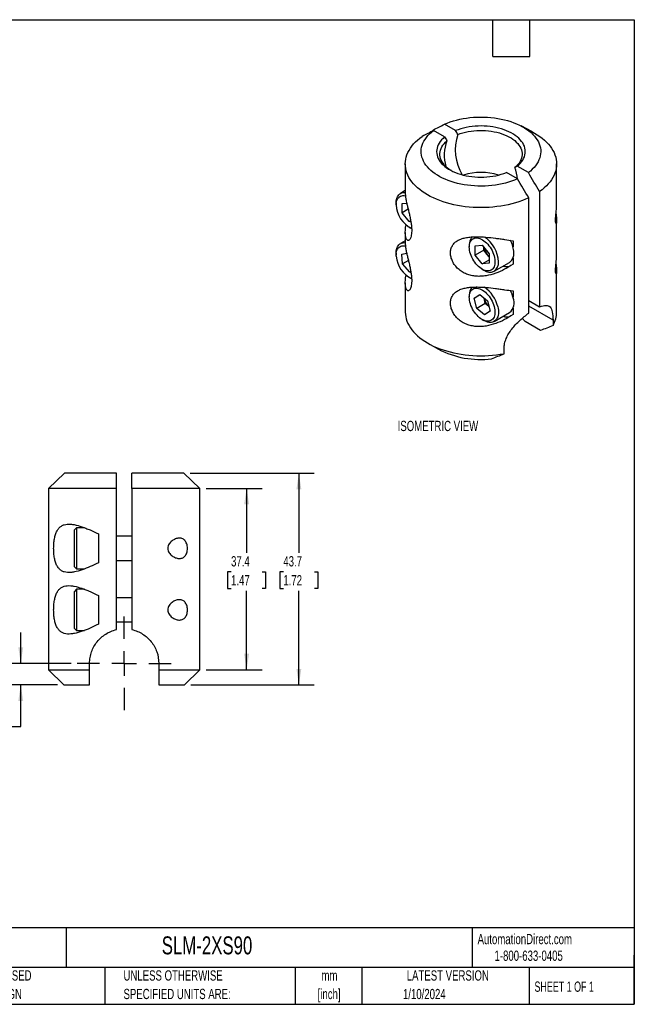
# Model space of a CAD drawing. Header units: millimetres. Extents: x 6 to 273, y 6 to 210.
# Tile 2 of 2: x 146 to 273, y 6 to 210. Entities that reach past the tile are written whole.
import ezdxf

# ---------------------------------------------------------------- set-up
doc = ezdxf.new("R2010")
doc.units = ezdxf.units.MM
doc.linetypes.add('CENTERX2', pattern=[20.32, 12.7, -2.54, 2.54, -2.54])
doc.layers.add('CENTER', color=40, linetype='CENTERX2')
doc.layers.add('DIMENSIONS', color=140, linetype='Continuous', lineweight=25)
doc.layers.add('TEXT', color=140, linetype='Continuous', lineweight=25)
doc.styles.add('SLDTEXTSTYLE0', font='TXT', dxfattribs={"width": 0.7})
doc.styles.add('SLDTEXTSTYLE1', font='TXT', dxfattribs={"width": 0.65})
doc.dimstyles.new('SLDDIMSTYLE0', dxfattribs={"dimtxt": 2.158008, "dimasz": 3.302, "dimexe": 0, "dimexo": 0.0625, "dimgap": 0.539502, "dimtad": 0, "dimtih": 1, "dimtoh": 1, "dimrnd": 1e-09, "dimzin": 12, "dimdsep": 46, "dimtxsty": 'SLDTEXTSTYLE0', "dimsah": 1, "dimcen": 0.09, "dimadec": 0, "dimazin": 3, "dimtfac": 1, "dimtmove": 0, "dimatfit": 0, "dimfxl": 0, "dimfrac": 2, "dimtolj": 1, "dimtzin": 12, "dimarcsym": 0})
doc.dimstyles.new('SLDDIMSTYLE2', dxfattribs={"dimtxt": 2.158008, "dimasz": 3.302, "dimexe": 0, "dimexo": 0.0625, "dimgap": 0.539502, "dimtad": 0, "dimtih": 1, "dimtoh": 1, "dimrnd": 1e-09, "dimzin": 12, "dimdsep": 46, "dimtxsty": 'SLDTEXTSTYLE0', "dimsah": 1, "dimcen": 0.09, "dimadec": 0, "dimazin": 3, "dimtfac": 1, "dimtofl": 0, "dimtmove": 0, "dimatfit": 3, "dimfxl": 0, "dimfrac": 2, "dimtolj": 1, "dimtzin": 12, "dimarcsym": 0})

# ---------------------------------------------------------------- blocks, each defined once
blk = doc.blocks.new('_D_6')
at = {"layer": 'DIMENSIONS'}
for p, q in [((146.4, 76.71), (146.4, 83.06)), ((156.79, 76.71), (143.22, 76.71)), ((154, 72.26), (143.22, 72.26)), ((146.4, 63.71), (146.4, 72.26)), ((133.2, 63.71), (132.47, 63.71)), ((132.47, 63.71), (132.47, 60.28)), ((139.61, 63.71), (140.33, 63.71)), ((140.33, 63.71), (140.33, 60.28)), ((143.5, 63.71), (146.4, 63.71)), ((132.47, 60.28), (133.2, 60.28)), ((140.33, 60.28), (139.61, 60.28))]:
    blk.add_line(p, q, dxfattribs=at)
for points in [[(146.4, 76.71), (146.9, 80.01), (145.89, 80.01)], [(146.4, 72.26), (145.89, 68.96), (146.9, 68.96)]]:
    blk.add_solid(points, dxfattribs=at)
at = {"layer": 'DIMENSIONS', "char_height": 2.117, "attachment_point": 1, "style": 'SLDTEXTSTYLE0'}
for s, insert in [('4.4', (134.09, 66.92)), ('0.18', (133.2, 63.01))]:
    blk.add_mtext(s, dxfattribs=dict(at, insert=insert))
blk = doc.blocks.new('_D_7')
at = {"layer": 'DIMENSIONS'}
for p, q in [((184.64, 112.83), (196.2, 112.83)), ((193.02, 112.83), (193.02, 99.53)), ((189.81, 95.62), (189.09, 95.62)), ((189.09, 95.62), (189.09, 92.19)), ((196.23, 95.62), (196.95, 95.62)), ((196.95, 95.62), (196.95, 92.19)), ((189.09, 92.19), (189.81, 92.19)), ((193.02, 75.39), (193.02, 91.7)), ((196.95, 92.19), (196.23, 92.19)), ((184.64, 75.39), (196.2, 75.39))]:
    blk.add_line(p, q, dxfattribs=at)
for points in [[(193.02, 112.83), (192.51, 109.53), (193.53, 109.53)], [(193.02, 75.39), (193.53, 78.69), (192.51, 78.69)]]:
    blk.add_solid(points, dxfattribs=at)
at = {"layer": 'DIMENSIONS', "char_height": 2.117, "attachment_point": 1, "style": 'SLDTEXTSTYLE0'}
for s, insert in [('37.4', (189.81, 98.83)), ('1.47', (189.81, 94.92))]:
    blk.add_mtext(s, dxfattribs=dict(at, insert=insert))
blk = doc.blocks.new('_D_8')
at = {"layer": 'DIMENSIONS'}
for p, q in [((181.36, 115.95), (206.98, 115.95)), ((203.81, 115.95), (203.81, 99.53)), ((200.6, 95.62), (199.88, 95.62)), ((199.88, 95.62), (199.88, 92.19)), ((207.01, 95.62), (207.74, 95.62)), ((207.74, 95.62), (207.74, 92.19)), ((199.88, 92.19), (200.6, 92.19)), ((203.81, 72.26), (203.81, 91.7)), ((207.74, 92.19), (207.01, 92.19)), ((181.49, 72.26), (206.98, 72.26))]:
    blk.add_line(p, q, dxfattribs=at)
for points in [[(203.81, 115.95), (203.3, 112.65), (204.32, 112.65)], [(203.81, 72.26), (204.32, 75.57), (203.3, 75.57)]]:
    blk.add_solid(points, dxfattribs=at)
at = {"layer": 'DIMENSIONS', "char_height": 2.117, "attachment_point": 1, "style": 'SLDTEXTSTYLE0'}
for s, insert in [('43.7', (200.6, 98.83)), ('1.72', (200.6, 94.92))]:
    blk.add_mtext(s, dxfattribs=dict(at, insert=insert))
blk = doc.blocks.new('SW_CENTERMARKSYMBOL_4')
at = {"layer": 'CENTER', "color": 0}
for p, q in [((0, 5.08), (0, 9.68375)), ((0, 0), (0, 2.54)), ((-5.08, 0), (-9.68375, 0)), ((0, 0), (-2.54, 0)), ((0, 0), (0, -2.54)), ((0, 0), (2.54, 0)), ((5.08, 0), (9.68375, 0)), ((0, -5.08), (0, -9.68375))]:
    blk.add_line(p, q, dxfattribs=at)

msp = doc.modelspace()

# ---------------------------------------------------------------- linework, layer by layer
for p, q in [((236.147, 186.658), (233.86, 187.978)), ((251.874, 186.47), (249.677, 187.618)), ((231.529, 186.638), (231.529, 186.774)), ((233.902, 185.362), (231.615, 186.682)), ((225.774, 179.783), (225.774, 173.751)), ((251.174, 177.983), (248.888, 179.303)), ((257.016, 171.368), (257.016, 179.783)), ((248.929, 176.687), (246.643, 178.007)), ((225.774, 174.28), (224.782, 173.708)), ((251.261, 148.987), (251.261, 172.791)), ((253.506, 174.087), (253.506, 150.283)), ((223.902, 171.762), (223.902, 171.354)), ((225.109, 171.619), (226.067, 171.705)), ((225.109, 169.694), (225.109, 171.619)), ((226.374, 170.424), (225.109, 169.694)), ((226.553, 167.898), (225.109, 169.694)), ((226.553, 167.898), (226.886, 168.09)), ((226.915, 167.93), (226.553, 167.898)), ((226.553, 166.761), (226.906, 166.557)), ((257.016, 160.998), (257.016, 168.002)), ((225.774, 165.614), (225.774, 163.381)), ((225.774, 163.91), (224.782, 163.338)), ((238.988, 163.052), (238.988, 162.644)), ((240.196, 162.91), (241.64, 163.039)), ((240.196, 160.984), (240.196, 162.91)), ((241.64, 163.039), (243.084, 161.243)), ((241.964, 162.005), (241.964, 162.636)), ((248.017, 163.943), (248.017, 162.643)), ((251.261, 163.781), (251.311, 163.809)), ((223.902, 161.392), (223.902, 160.984)), ((225.046, 161.146), (226.059, 161.371)), ((225.183, 159.148), (225.046, 161.146)), ((241.964, 162.005), (240.196, 160.984)), ((241.64, 159.188), (240.196, 160.984)), ((242.686, 161.107), (241.964, 162.005)), ((243.084, 160.612), (242.686, 161.107)), ((243.084, 161.243), (243.084, 159.317)), ((226.42, 159.862), (225.183, 159.148)), ((226.69, 157.455), (225.183, 159.148)), ((241.64, 159.188), (243.084, 160.022)), ((243.084, 159.317), (241.64, 159.188)), ((244.119, 157.637), (247.3, 159.474)), ((248.017, 160.385), (248.017, 159.085)), ((226.69, 157.455), (226.911, 157.582)), ((226.924, 157.507), (226.69, 157.455)), ((241.64, 158.052), (241.993, 157.848)), ((257.016, 149.212), (257.016, 157.632)), ((225.774, 155.244), (225.774, 149.212)), ((226.553, 156.391), (226.906, 156.187)), ((238.988, 152.682), (238.988, 152.274)), ((240.012, 152.098), (241.137, 152.869)), ((241.224, 152.797), (240.012, 152.098)), ((241.137, 152.869), (242.765, 151.515)), ((248.017, 153.573), (248.017, 152.273)), ((251.261, 153.411), (251.311, 153.439)), ((240.515, 149.972), (240.012, 152.098)), ((242.283, 150.992), (240.515, 149.972)), ((242.011, 152.143), (242.031, 152.055)), ((242.012, 152.141), (242.031, 152.055)), ((242.283, 150.992), (242.031, 152.055)), ((243.037, 150.365), (242.283, 150.992)), ((242.765, 151.515), (243.268, 149.389)), ((251.261, 151.579), (253.506, 150.283)), ((256.269, 147.537), (251.261, 150.428)), ((242.143, 148.617), (240.515, 149.972)), ((243.268, 149.389), (242.143, 148.617)), ((244.119, 147.267), (247.3, 149.104)), ((248.017, 150.015), (248.017, 148.715)), ((241.64, 147.682), (241.993, 147.477)), ((250.487, 147.246), (249.927, 147.94)), ((253.679, 145.403), (250.487, 147.246)), ((256.269, 147.537), (256.269, 146.457)), ((230.425, 142.792), (232.633, 141.534)), ((246.166, 140.625), (246.166, 141.705)), ((155.402, 115.95), (152.126, 112.827)), ((166.16, 115.95), (155.402, 115.95)), ((180.093, 115.95), (169.335, 115.95)), ((183.368, 112.827), (180.093, 115.95)), ((152.126, 112.827), (152.126, 75.387)), ((166.16, 112.827), (152.126, 112.827)), ((166.16, 83.675), (166.16, 112.827)), ((183.368, 112.827), (169.335, 112.827)), ((169.335, 112.827), (169.335, 83.675)), ((183.368, 75.387), (183.368, 112.827)), ((157.926, 104.706), (157.426, 104.206)), ((157.426, 104.206), (157.426, 96.706)), ((159.553, 104.706), (157.926, 104.706)), ((157.926, 104.706), (157.926, 100.456)), ((162.426, 103.431), (162.426, 101.838)), ((162.426, 101.838), (162.426, 100.456)), ((169.335, 102.956), (166.16, 102.956)), ((157.926, 100.456), (157.926, 96.206)), ((162.426, 100.456), (162.426, 99.073)), ((162.426, 99.073), (162.426, 97.481)), ((166.16, 97.956), (169.335, 97.956)), ((157.426, 96.706), (157.926, 96.206)), ((157.926, 96.206), (159.543, 96.206)), ((157.926, 92.006), (157.426, 91.506)), ((157.426, 91.506), (157.426, 84.006)), ((159.553, 92.006), (157.926, 92.006)), ((157.926, 92.006), (157.926, 89.038)), ((162.426, 90.731), (162.426, 89.138)), ((169.335, 90.256), (166.16, 90.256)), ((157.926, 89.038), (157.926, 83.506)), ((162.426, 89.138), (162.426, 86.373)), ((162.426, 86.373), (162.426, 84.781)), ((157.426, 84.006), (157.926, 83.506)), ((157.926, 83.506), (159.543, 83.506)), ((166.16, 85.256), (169.335, 85.256)), ((152.126, 75.387), (155.271, 72.265)), ((152.126, 75.387), (160.604, 75.387)), ((160.604, 75.387), (160.604, 76.71)), ((174.891, 76.71), (174.891, 75.387)), ((174.891, 75.387), (183.368, 75.387)), ((180.224, 72.265), (183.368, 75.387)), ((155.271, 72.265), (160.604, 72.265)), ((174.891, 72.265), (180.224, 72.265))]:
    msp.add_line(p, q)
at = {"flags": 128}
for points in [[(233.86, 187.978), (234.449, 188.224), (235.061, 188.45), (235.695, 188.655), (236.349, 188.837), (237.02, 188.997), (237.707, 189.134), (238.406, 189.248), (239.116, 189.337), (239.834, 189.402), (240.557, 189.443), (241.283, 189.459), (242.009, 189.451), (242.733, 189.418), (243.452, 189.36), (244.165, 189.278), (244.868, 189.172), (245.558, 189.042), (246.235, 188.889), (246.894, 188.713), (247.535, 188.516), (248.154, 188.296), (248.75, 188.056), (249.321, 187.797), (249.864, 187.518), (250.377, 187.222), (250.86, 186.908), (251.31, 186.579), (251.725, 186.235), (252.105, 185.877), (252.447, 185.508), (252.752, 185.127), (253.017, 184.736), (253.242, 184.338), (253.425, 183.932), (253.567, 183.521), (253.667, 183.105), (253.725, 182.687), (253.74, 182.268), (253.712, 181.849), (253.641, 181.432), (253.528, 181.017), (253.373, 180.608), (253.176, 180.204), (252.939, 179.808), (252.662, 179.42), (252.346, 179.042), (251.991, 178.676), (251.601, 178.323), (251.174, 177.983)], [(248.888, 179.303), (249.228, 179.605), (249.531, 179.919), (249.797, 180.244), (250.024, 180.579), (250.21, 180.922), (250.356, 181.272), (250.46, 181.626), (250.523, 181.984), (250.543, 182.344), (250.52, 182.703), (250.455, 183.061), (250.348, 183.415), (250.2, 183.764), (250.011, 184.107), (249.782, 184.441), (249.514, 184.766), (249.208, 185.079), (248.866, 185.38), (248.489, 185.667), (248.08, 185.938), (247.639, 186.192), (247.17, 186.428), (246.674, 186.646), (246.153, 186.843), (245.61, 187.02), (245.048, 187.174), (244.468, 187.307), (243.875, 187.416), (243.27, 187.502), (242.656, 187.563), (242.036, 187.601), (241.414, 187.614), (240.791, 187.602), (240.171, 187.566), (239.557, 187.506), (238.951, 187.422), (238.357, 187.314), (237.777, 187.183), (237.213, 187.03), (236.669, 186.854), (236.147, 186.658)], [(251.261, 172.791), (250.612, 172.502), (249.938, 172.233), (249.24, 171.985), (248.521, 171.758), (247.783, 171.553), (247.026, 171.371), (246.254, 171.212), (245.469, 171.077), (244.673, 170.966), (243.867, 170.879), (243.055, 170.816), (242.238, 170.778), (241.419, 170.765), (240.6, 170.777), (239.783, 170.813), (238.97, 170.874), (238.164, 170.96), (237.367, 171.07), (236.582, 171.204), (235.809, 171.361), (235.052, 171.542), (234.312, 171.745), (233.591, 171.971), (232.892, 172.218), (232.217, 172.486), (231.567, 172.773), (230.943, 173.081), (230.349, 173.406), (229.785, 173.749), (229.253, 174.109), (228.754, 174.485), (228.29, 174.875), (227.863, 175.278), (227.472, 175.694), (227.12, 176.121), (226.807, 176.558), (226.534, 177.004), (226.302, 177.458), (226.111, 177.918), (225.963, 178.383), (225.857, 178.852), (225.794, 179.324), (225.774, 179.797), (225.797, 180.27), (225.862, 180.741), (225.971, 181.21), (226.122, 181.675), (226.314, 182.135), (226.549, 182.588), (226.824, 183.034), (227.14, 183.47), (227.494, 183.897), (227.887, 184.312), (228.317, 184.715), (228.783, 185.104), (229.284, 185.478)], [(248.929, 176.687), (248.341, 176.441), (247.729, 176.215), (247.094, 176.011), (246.441, 175.828), (245.769, 175.668), (245.082, 175.531), (244.383, 175.418), (243.673, 175.328), (242.956, 175.263), (242.233, 175.222), (241.507, 175.206), (240.781, 175.215), (240.057, 175.248), (239.337, 175.306), (238.625, 175.388), (237.922, 175.494), (237.231, 175.623), (236.555, 175.776), (235.895, 175.952), (235.254, 176.15), (234.635, 176.369), (234.039, 176.609), (233.469, 176.869), (232.926, 177.147), (232.412, 177.444), (231.93, 177.757), (231.48, 178.087), (231.064, 178.431), (230.685, 178.788), (230.342, 179.158), (230.038, 179.539), (229.773, 179.929), (229.548, 180.328), (229.364, 180.734), (229.222, 181.145), (229.122, 181.56), (229.065, 181.978), (229.05, 182.398), (229.078, 182.817), (229.148, 183.234), (229.261, 183.648), (229.417, 184.058), (229.613, 184.462), (229.85, 184.858), (230.128, 185.246), (230.444, 185.623), (230.798, 185.989), (231.189, 186.343), (231.615, 186.682)], [(233.902, 185.362), (233.562, 185.061), (233.259, 184.747), (232.993, 184.421), (232.766, 184.086), (232.579, 183.743), (232.433, 183.394), (232.329, 183.039), (232.267, 182.681), (232.247, 182.322), (232.269, 181.962), (232.334, 181.605), (232.441, 181.25), (232.589, 180.901), (232.779, 180.558), (233.008, 180.224), (233.276, 179.899), (233.582, 179.586), (233.924, 179.285), (234.3, 178.999), (234.71, 178.728), (235.15, 178.474), (235.62, 178.237), (236.116, 178.02), (236.637, 177.822), (237.18, 177.646), (237.742, 177.491), (238.321, 177.359), (238.915, 177.25), (239.52, 177.164), (240.134, 177.102), (240.753, 177.065), (241.376, 177.052), (241.999, 177.063), (242.618, 177.099), (243.233, 177.159), (243.838, 177.244), (244.433, 177.351), (245.013, 177.482), (245.576, 177.636), (246.12, 177.811), (246.643, 178.007)], [(236.625, 185.849), (237.134, 186.034), (237.664, 186.197), (238.213, 186.339), (238.778, 186.457), (239.357, 186.553), (239.945, 186.624), (240.541, 186.671), (241.141, 186.694), (241.742, 186.692), (242.342, 186.666), (242.936, 186.615), (243.523, 186.539), (244.1, 186.44), (244.663, 186.318), (245.209, 186.173), (245.736, 186.006), (246.241, 185.818), (246.722, 185.61), (247.177, 185.382), (247.602, 185.137), (247.996, 184.875), (248.357, 184.597), (248.683, 184.305), (248.972, 184.001), (249.223, 183.686), (249.435, 183.361), (249.606, 183.028), (249.736, 182.689), (249.825, 182.346), (249.871, 182), (249.874, 181.652), (249.835, 181.306), (249.753, 180.962), (249.629, 180.622), (249.464, 180.289), (249.258, 179.962), (249.013, 179.646), (248.73, 179.339), (248.41, 179.046)], [(251.874, 186.47), (252.44, 186.159), (253.005, 185.816), (253.537, 185.456), (254.035, 185.081), (254.499, 184.691), (254.927, 184.288), (255.318, 183.872), (255.67, 183.445), (255.983, 183.008), (256.256, 182.561), (256.488, 182.108), (256.678, 181.648), (256.826, 181.182), (256.932, 180.713), (256.996, 180.242), (257.016, 179.769), (256.993, 179.296), (256.927, 178.824), (256.819, 178.355), (256.668, 177.89), (256.475, 177.431), (256.241, 176.977), (255.965, 176.532), (255.65, 176.095), (255.295, 175.669), (254.903, 175.254), (254.473, 174.851), (254.007, 174.462), (253.506, 174.087)], [(235.28, 178.405), (235.188, 178.461), (234.794, 178.723), (234.433, 179.001), (234.107, 179.293), (233.818, 179.597), (233.567, 179.913), (233.355, 180.238), (233.183, 180.57), (233.053, 180.909), (232.965, 181.253), (232.919, 181.599), (232.916, 181.946), (232.955, 182.292), (233.037, 182.636), (233.16, 182.976), (233.325, 183.31), (233.531, 183.636), (233.776, 183.953), (234.06, 184.259), (234.38, 184.553)], [(223.902, 171.762), (223.917, 172.104), (223.963, 172.425), (224.039, 172.721), (224.145, 172.99), (224.279, 173.228), (224.44, 173.433), (224.627, 173.604), (224.836, 173.738), (225.067, 173.833), (225.317, 173.89), (225.583, 173.907), (225.774, 173.895)], [(223.902, 171.354), (223.917, 171.67), (223.962, 171.966), (224.036, 172.238), (224.139, 172.482), (224.269, 172.696), (224.425, 172.878), (224.605, 173.025), (224.807, 173.135), (225.029, 173.208), (225.268, 173.243), (225.522, 173.239), (225.788, 173.196), (225.806, 173.192)], [(227.079, 166.463), (227.059, 166.473), (226.906, 166.557)], [(223.902, 161.392), (223.902, 161.458), (223.923, 161.796), (223.975, 162.113), (224.057, 162.404), (224.168, 162.667), (224.308, 162.899), (224.474, 163.098), (224.665, 163.262), (224.878, 163.388), (225.113, 163.477), (225.366, 163.526), (225.635, 163.535), (225.774, 163.525)], [(223.911, 160.727), (223.902, 161.058), (223.924, 161.37), (223.976, 161.66), (224.057, 161.926), (224.166, 162.164), (224.302, 162.371), (224.464, 162.544), (224.649, 162.683), (224.856, 162.785), (225.082, 162.85), (225.325, 162.876), (225.582, 162.863), (225.804, 162.823)], [(238.988, 162.644), (239.003, 162.961), (239.048, 163.257), (239.123, 163.528), (239.225, 163.773), (239.356, 163.987), (239.512, 164.168), (239.692, 164.315), (239.894, 164.426), (240.116, 164.499), (240.355, 164.534), (240.609, 164.53), (240.875, 164.487), (241.149, 164.406), (241.429, 164.288), (241.711, 164.134), (241.992, 163.945), (242.269, 163.725), (242.54, 163.475), (242.8, 163.198), (243.047, 162.897), (243.278, 162.577), (243.49, 162.239), (243.681, 161.889), (243.85, 161.531), (243.993, 161.167), (244.11, 160.803), (244.198, 160.442), (244.258, 160.089), (244.288, 159.748), (244.288, 159.422), (244.258, 159.115), (244.198, 158.831), (244.11, 158.573), (243.993, 158.343), (243.85, 158.145), (243.681, 157.981), (243.49, 157.852), (243.278, 157.76), (243.047, 157.706), (242.8, 157.69), (242.54, 157.714), (242.269, 157.776), (241.992, 157.875), (241.711, 158.012), (241.429, 158.183), (241.149, 158.388), (240.875, 158.624), (240.609, 158.888), (240.355, 159.177), (240.116, 159.488), (239.894, 159.817), (239.692, 160.161), (239.512, 160.516), (239.356, 160.878), (239.225, 161.242), (239.123, 161.605), (239.048, 161.962), (239.003, 162.31), (238.988, 162.644)], [(227.079, 156.093), (227.002, 156.134), (226.906, 156.187)], [(239.112, 151.279), (239.041, 151.635), (239, 151.981), (238.989, 152.314), (239.007, 152.628), (239.056, 152.921), (239.134, 153.19), (239.24, 153.43), (239.373, 153.641), (239.532, 153.818), (239.715, 153.961), (239.92, 154.067), (240.144, 154.135), (240.385, 154.165), (240.641, 154.157), (240.907, 154.109), (241.182, 154.024), (241.463, 153.901), (241.745, 153.743), (242.026, 153.55), (242.303, 153.326), (242.572, 153.072), (242.83, 152.792), (243.076, 152.489), (243.304, 152.166), (243.514, 151.827), (243.703, 151.476), (243.869, 151.117), (244.009, 150.753), (244.122, 150.389), (244.207, 150.029), (244.263, 149.677), (244.29, 149.337), (244.286, 149.014), (244.252, 148.709), (244.189, 148.428), (244.097, 148.173), (243.977, 147.947), (243.831, 147.753), (243.659, 147.593), (243.465, 147.469), (243.251, 147.381), (243.017, 147.332), (242.769, 147.321), (242.507, 147.349), (242.236, 147.416), (241.958, 147.52), (241.676, 147.661), (241.394, 147.836), (241.115, 148.045), (240.842, 148.284), (240.578, 148.551), (240.325, 148.843), (240.088, 149.157), (239.868, 149.488), (239.669, 149.834), (239.491, 150.19), (239.338, 150.552), (239.211, 150.916), (239.112, 151.279)], [(225.774, 149.212), (225.774, 149.188), (225.797, 148.717), (225.863, 148.249), (225.971, 147.782), (226.121, 147.32), (226.313, 146.862), (226.546, 146.411), (226.819, 145.968), (227.132, 145.534), (227.484, 145.109), (227.874, 144.696), (228.3, 144.295), (228.762, 143.907), (229.258, 143.534), (229.788, 143.177), (230.349, 142.835), (230.94, 142.511), (231.56, 142.206), (232.206, 141.919), (232.878, 141.652), (233.572, 141.406), (234.288, 141.181), (235.023, 140.978), (235.776, 140.798), (236.544, 140.64), (237.325, 140.506), (238.117, 140.395), (238.918, 140.308), (239.726, 140.246), (240.538, 140.208), (241.353, 140.194), (242.168, 140.205), (242.981, 140.241), (243.789, 140.301), (244.591, 140.385), (245.384, 140.493), (246.166, 140.625)], [(244.859, 150.341), (244.936, 149.956), (244.983, 149.582), (244.999, 149.221), (244.984, 148.879), (244.939, 148.557), (244.863, 148.26), (244.758, 147.991), (244.625, 147.752), (244.465, 147.546), (244.279, 147.375), (244.07, 147.24), (243.839, 147.143), (243.59, 147.086), (243.324, 147.068), (243.045, 147.09), (242.754, 147.151), (242.456, 147.251), (242.154, 147.39), (241.993, 147.477)]]:
    msp.add_lwpolyline(points, dxfattribs=at)
for centre, radius, start, end in [((246.014, 182.665), 9.914, 161.26788, 211.07011), ((241.592, 181.585), 7.799, 157.63658, 197.41998), ((236.989, 175.345), 12.005, 6.44933, 17.9539), ((241.395, 166.366), 11.675, 72.09861, 107.90139), ((229.409, 171.51), 5.51, 181.63078, 244.94829), ((241.294, 163.232), 2.312, 139.56914, 184.44256), ((238.451, 159.281), 6.555, 2.63494, 55.67667), ((245.231, 163.189), 3.288, 190.40209, 219.28876), ((242.327, 161.269), 5.856, 1.47847, 28.02255), ((229.44, 161.167), 5.546, 184.54879, 244.7905), ((244.984, 162.936), 2.937, 218.51693, 229.6948), ((246.065, 161.205), 2.127, 305.51372, 5.79846), ((243.164, 159.29), 1.858, 230.92874, 9.06588), ((246.711, 160.802), 2.212, 250.77937, 290.44249), ((241.294, 152.861), 2.313, 139.42874, 184.42955), ((238.34, 148.818), 6.694, 13.15134, 55.44681), ((241.485, 150.59), 6.745, 13.61727, 27.03968), ((245.297, 152.856), 3.362, 193.77878, 227.76681), ((245.603, 151.139), 2.65, 309.8388, 23.08248), ((246.711, 150.432), 2.212, 250.77937, 290.44249), ((251.361, 149.266), 5.655, 330.21807, 359.45144), ((241.293, 158.319), 18.887, 242.70984, 276.94226)]:
    msp.add_arc(centre, radius, start, end)
for points in [[(231.529, 186.774), (232.305, 187.177), (233.082, 187.578), (233.86, 187.978)], [(231.615, 186.682), (230.837, 186.282), (230.06, 185.881), (229.284, 185.478)], [(233.902, 185.362), (234.061, 185.092), (234.22, 184.822), (234.38, 184.553)], [(236.625, 185.849), (236.466, 186.119), (236.306, 186.388), (236.147, 186.658)], [(248.888, 179.303), (248.728, 179.217), (248.569, 179.131), (248.41, 179.046)], [(253.506, 174.087), (252.729, 175.386), (251.952, 176.685), (251.174, 177.983)], [(251.261, 172.791), (250.484, 174.09), (249.707, 175.389), (248.929, 176.687)], [(256.269, 146.457), (255.419, 146.081), (254.559, 145.722), (253.679, 145.403)], [(243.576, 139.57), (244.456, 139.89), (245.316, 140.249), (246.166, 140.625)], [(166.16, 112.827), (166.16, 113.869), (166.16, 114.91), (166.16, 115.95)], [(169.335, 112.827), (169.335, 113.869), (169.335, 114.91), (169.335, 115.95)], [(160.604, 72.265), (160.604, 73.278), (160.604, 74.325), (160.604, 75.387)], [(174.891, 75.387), (174.891, 74.325), (174.891, 73.278), (174.891, 72.265)]]:
    msp.add_open_spline(points, degree=3)
for points, knots in [([(225.775, 173.751), (225.777, 173.633), (225.781, 173.414), (225.817, 173.055), (225.869, 172.688), (225.94, 172.289), (226.048, 171.773), (226.202, 171.114), (226.405, 170.299), (226.582, 169.573), (226.715, 168.98), (226.834, 168.412), (226.958, 167.723), (227.056, 166.959), (227.1, 166.245), (227.09, 165.614), (227.027, 165.063), (226.917, 164.615), (226.768, 164.277), (226.595, 164.061), (226.409, 163.97), (226.225, 164.008), (226.056, 164.174), (225.932, 164.434), (225.849, 164.736), (225.799, 165.047), (225.773, 165.399), (225.772, 165.837), (225.81, 166.367), (225.87, 166.845), (225.93, 167.135), (225.945, 167.207)], [0, 0, 0, 0, 0.03144722, 0.05803039, 0.08461, 0.1118871, 0.13915938, 0.18238993, 0.22679973, 0.2700747, 0.29250552, 0.31493543, 0.35411055, 0.39451901, 0.43216091, 0.47091057, 0.5082899, 0.54674837, 0.5842346, 0.62276909, 0.66103234, 0.70027643, 0.74119019, 0.78301296, 0.81247315, 0.84193916, 0.87223647, 0.90253862, 0.94436382, 0.98620032, 1, 1, 1, 1]), ([(256.879, 169.452), (256.883, 169.418), (256.906, 169.249), (256.944, 168.946), (256.987, 168.56), (257.014, 168.202), (257.019, 167.902), (257, 167.678), (256.962, 167.538), (256.915, 167.497), (256.87, 167.533), (256.837, 167.611), (256.812, 167.729), (256.791, 167.896), (256.782, 168.174), (256.797, 168.527), (256.821, 168.849), (256.848, 169.145), (256.88, 169.463), (256.924, 169.897), (256.974, 170.416), (257.006, 170.933), (257.019, 171.252), (257.016, 171.368), (257.016, 171.368)], [0, 0, 0, 0, 0.011848, 0.0589764, 0.1179107, 0.1785025, 0.2437625, 0.3105534, 0.3732627, 0.4375244, 0.4775541, 0.5184982, 0.5454482, 0.5730857, 0.6185455, 0.6639003, 0.6925584, 0.7220085, 0.7583569, 0.7953978, 0.8668516, 0.9407288, 0.9999974, 1, 1, 1, 1]), ([(248.017, 159.085), (247.455, 158.7), (246.877, 158.347), (245.684, 157.719), (245.069, 157.444), (243.793, 156.989), (243.125, 156.81), (242.118, 156.648), (241.78, 156.611), (241.099, 156.578), (240.754, 156.581), (240.072, 156.635), (239.735, 156.684), (239.072, 156.833), (238.742, 156.933), (238.105, 157.187), (237.8, 157.34), (237.223, 157.696), (236.948, 157.903), (236.45, 158.354), (236.228, 158.598), (235.834, 159.121), (235.663, 159.402), (235.392, 159.968), (235.288, 160.257), (235.147, 160.842), (235.111, 161.128), (235.108, 161.686), (235.142, 161.961), (235.276, 162.473), (235.377, 162.712), (235.646, 163.159), (235.812, 163.362), (236.201, 163.722), (236.427, 163.883), (236.923, 164.156), (237.192, 164.27), (237.771, 164.46), (238.078, 164.534), (238.711, 164.648), (239.04, 164.688), (239.71, 164.74), (240.047, 164.752), (240.724, 164.757), (241.065, 164.749), (241.749, 164.719), (242.091, 164.696), (243.099, 164.614), (243.754, 164.54), (244.717, 164.418), (245.036, 164.375), (245.662, 164.288), (245.968, 164.244), (246.873, 164.112), (247.454, 164.024), (248.017, 163.943)], [0, 0, 0, 0, 0.0625, 0.0625, 0.125, 0.125, 0.1875, 0.1875, 0.21875, 0.21875, 0.25, 0.25, 0.28125, 0.28125, 0.3125, 0.3125, 0.34375, 0.34375, 0.375, 0.375, 0.40625, 0.40625, 0.4375, 0.4375, 0.46875, 0.46875, 0.5, 0.5, 0.53125, 0.53125, 0.5625, 0.5625, 0.59375, 0.59375, 0.625, 0.625, 0.65625, 0.65625, 0.6875, 0.6875, 0.71875, 0.71875, 0.75, 0.75, 0.78125, 0.78125, 0.8125, 0.8125, 0.875, 0.875, 0.90625, 0.90625, 0.9375, 0.9375, 1, 1, 1, 1]), ([(225.775, 163.381), (225.777, 163.263), (225.781, 163.044), (225.817, 162.685), (225.869, 162.318), (225.94, 161.919), (226.048, 161.403), (226.202, 160.744), (226.405, 159.929), (226.582, 159.203), (226.715, 158.61), (226.834, 158.041), (226.958, 157.353), (227.056, 156.589), (227.1, 155.875), (227.09, 155.244), (227.027, 154.692), (226.917, 154.245), (226.768, 153.907), (226.595, 153.691), (226.409, 153.6), (226.225, 153.638), (226.056, 153.804), (225.932, 154.063), (225.849, 154.365), (225.799, 154.677), (225.773, 155.029), (225.772, 155.467), (225.81, 155.997), (225.87, 156.476), (225.93, 156.767), (225.945, 156.84)], [0, 0, 0, 0, 0.0314409, 0.0580187, 0.084593, 0.1118646, 0.1391314, 0.1823532, 0.2267541, 0.2700203, 0.2924466, 0.314872, 0.3540392, 0.3944396, 0.4320739, 0.4708157, 0.5081875, 0.5466383, 0.5841169, 0.6226437, 0.6608992, 0.7001354, 0.7410409, 0.7828553, 0.8123095, 0.8417696, 0.8720608, 0.9023568, 0.9441736, 0.9860017, 1, 1, 1, 1]), ([(256.879, 159.082), (256.883, 159.048), (256.906, 158.879), (256.944, 158.576), (256.987, 158.19), (257.014, 157.832), (257.019, 157.531), (257, 157.308), (256.962, 157.168), (256.915, 157.126), (256.87, 157.163), (256.837, 157.241), (256.812, 157.359), (256.791, 157.526), (256.782, 157.804), (256.797, 158.157), (256.821, 158.478), (256.848, 158.775), (256.88, 159.093), (256.924, 159.527), (256.974, 160.046), (257.006, 160.563), (257.019, 160.882), (257.016, 160.998), (257.016, 160.998)], [0, 0, 0, 0, 0.011848, 0.0589764, 0.1179107, 0.1785025, 0.2437625, 0.3105534, 0.3732627, 0.4375244, 0.4775541, 0.5184982, 0.5454482, 0.5730857, 0.6185455, 0.6639003, 0.6925584, 0.7220085, 0.7583569, 0.7953978, 0.8668516, 0.9407288, 0.9999974, 1, 1, 1, 1]), ([(248.017, 148.715), (247.455, 148.33), (246.877, 147.977), (245.684, 147.349), (245.069, 147.074), (243.793, 146.619), (243.125, 146.44), (242.118, 146.278), (241.78, 146.241), (241.099, 146.208), (240.754, 146.211), (240.072, 146.264), (239.735, 146.314), (239.072, 146.462), (238.742, 146.563), (238.105, 146.817), (237.8, 146.97), (237.223, 147.326), (236.948, 147.533), (236.45, 147.984), (236.228, 148.228), (235.834, 148.751), (235.663, 149.032), (235.392, 149.598), (235.288, 149.886), (235.147, 150.472), (235.111, 150.758), (235.108, 151.316), (235.142, 151.591), (235.276, 152.103), (235.377, 152.342), (235.646, 152.789), (235.812, 152.991), (236.201, 153.352), (236.427, 153.513), (236.923, 153.786), (237.192, 153.9), (237.771, 154.09), (238.078, 154.164), (238.711, 154.278), (239.04, 154.318), (239.71, 154.37), (240.047, 154.382), (240.724, 154.387), (241.065, 154.379), (241.749, 154.349), (242.091, 154.326), (243.099, 154.244), (243.754, 154.17), (244.717, 154.048), (245.036, 154.005), (245.662, 153.918), (245.968, 153.874), (246.873, 153.742), (247.454, 153.654), (248.017, 153.573)], [0, 0, 0, 0, 0.0625, 0.0625, 0.125, 0.125, 0.1875, 0.1875, 0.21875, 0.21875, 0.25, 0.25, 0.28125, 0.28125, 0.3125, 0.3125, 0.34375, 0.34375, 0.375, 0.375, 0.40625, 0.40625, 0.4375, 0.4375, 0.46875, 0.46875, 0.5, 0.5, 0.53125, 0.53125, 0.5625, 0.5625, 0.59375, 0.59375, 0.625, 0.625, 0.65625, 0.65625, 0.6875, 0.6875, 0.71875, 0.71875, 0.75, 0.75, 0.78125, 0.78125, 0.8125, 0.8125, 0.875, 0.875, 0.90625, 0.90625, 0.9375, 0.9375, 1, 1, 1, 1]), ([(253.506, 150.283), (254.013, 150.494), (254.439, 150.599), (254.979, 150.596), (255.138, 150.567), (255.422, 150.455), (255.547, 150.371), (255.874, 150.03), (256.023, 149.696), (256.223, 148.772), (256.269, 148.21), (256.269, 147.537)], [0, 0, 0, 0, 0.25, 0.25, 0.375, 0.375, 0.5, 0.5, 0.75, 0.75, 1, 1, 1, 1]), ([(246.166, 141.705), (246.166, 142.041), (246.204, 142.378), (246.314, 142.886), (246.359, 143.056), (246.467, 143.397), (246.53, 143.569), (246.742, 144.079), (246.913, 144.412), (247.306, 145.069), (247.531, 145.395), (248.017, 146.026), (248.277, 146.331), (248.827, 146.924), (249.12, 147.216), (249.718, 147.769), (250.021, 148.031), (250.636, 148.529), (250.95, 148.767), (251.261, 148.987)], [0, 0, 0, 0, 0.125, 0.125, 0.1875, 0.1875, 0.25, 0.25, 0.375, 0.375, 0.5, 0.5, 0.625, 0.625, 0.75, 0.75, 0.875, 0.875, 1, 1, 1, 1]), ([(162.426, 97.481), (161.843, 97.196), (161.272, 96.926), (160.15, 96.435), (159.6, 96.213), (158.519, 95.835), (157.983, 95.678), (157.222, 95.529), (156.975, 95.492), (156.492, 95.453), (156.255, 95.45), (155.803, 95.485), (155.588, 95.522), (155.179, 95.644), (154.984, 95.729), (154.621, 95.954), (154.455, 96.091), (154.151, 96.423), (154.013, 96.619), (153.772, 97.061), (153.669, 97.306), (153.492, 97.845), (153.419, 98.141), (153.305, 98.757), (153.263, 99.079), (153.206, 99.753), (153.192, 100.092), (153.19, 100.775), (153.204, 101.122), (153.258, 101.789), (153.298, 102.113), (153.412, 102.738), (153.483, 103.032), (153.657, 103.574), (153.761, 103.827), (154, 104.273), (154.135, 104.468), (154.439, 104.806), (154.606, 104.947), (154.966, 105.173), (155.16, 105.261), (155.572, 105.386), (155.787, 105.425), (156.235, 105.461), (156.468, 105.46), (156.952, 105.422), (157.202, 105.386), (157.963, 105.239), (158.487, 105.087), (159.301, 104.804), (159.578, 104.7), (160.137, 104.478), (160.418, 104.359), (161.267, 103.988), (161.842, 103.717), (162.426, 103.431)], [0, 0, 0, 0, 0.0625, 0.0625, 0.125, 0.125, 0.1875, 0.1875, 0.21875, 0.21875, 0.25, 0.25, 0.28125, 0.28125, 0.3125, 0.3125, 0.34375, 0.34375, 0.375, 0.375, 0.40625, 0.40625, 0.4375, 0.4375, 0.46875, 0.46875, 0.5, 0.5, 0.53125, 0.53125, 0.5625, 0.5625, 0.59375, 0.59375, 0.625, 0.625, 0.65625, 0.65625, 0.6875, 0.6875, 0.71875, 0.71875, 0.75, 0.75, 0.78125, 0.78125, 0.8125, 0.8125, 0.875, 0.875, 0.90625, 0.90625, 0.9375, 0.9375, 1, 1, 1, 1]), ([(180.809, 100.461), (180.809, 100.293), (180.796, 100.126), (180.746, 99.806), (180.708, 99.656), (180.612, 99.373), (180.552, 99.241), (180.416, 99.008), (180.339, 98.904), (180.171, 98.725), (180.081, 98.65), (179.891, 98.527), (179.789, 98.477), (179.477, 98.369), (179.256, 98.345), (178.797, 98.376), (178.565, 98.432), (178.096, 98.615), (177.863, 98.742), (177.532, 98.991), (177.424, 99.085), (177.22, 99.294), (177.125, 99.408), (176.956, 99.666), (176.882, 99.808), (176.778, 100.115), (176.748, 100.28), (176.746, 100.614), (176.774, 100.78), (176.876, 101.091), (176.948, 101.232), (177.2, 101.622), (177.413, 101.83), (177.854, 102.164), (178.084, 102.291), (178.553, 102.477), (178.788, 102.533), (179.131, 102.559), (179.245, 102.557), (179.466, 102.532), (179.573, 102.509), (179.781, 102.438), (179.882, 102.39), (180.075, 102.267), (180.165, 102.192), (180.333, 102.015), (180.411, 101.911), (180.548, 101.679), (180.608, 101.547), (180.706, 101.265), (180.744, 101.111), (180.796, 100.792), (180.809, 100.629), (180.809, 100.461)], [0, 0, 0, 0, 0.03125, 0.03125, 0.0625, 0.0625, 0.09375, 0.09375, 0.125, 0.125, 0.15625, 0.15625, 0.1875, 0.1875, 0.25, 0.25, 0.3125, 0.3125, 0.375, 0.375, 0.40625, 0.40625, 0.4375, 0.4375, 0.46875, 0.46875, 0.5, 0.5, 0.53125, 0.53125, 0.5625, 0.5625, 0.625, 0.625, 0.6875, 0.6875, 0.75, 0.75, 0.78125, 0.78125, 0.8125, 0.8125, 0.84375, 0.84375, 0.875, 0.875, 0.90625, 0.90625, 0.9375, 0.9375, 0.96875, 0.96875, 1, 1, 1, 1]), ([(162.426, 84.781), (161.843, 84.496), (161.272, 84.226), (160.15, 83.735), (159.6, 83.513), (158.519, 83.135), (157.983, 82.978), (157.222, 82.829), (156.975, 82.792), (156.492, 82.753), (156.255, 82.75), (155.803, 82.785), (155.588, 82.822), (155.179, 82.944), (154.984, 83.029), (154.621, 83.254), (154.455, 83.391), (154.151, 83.723), (154.013, 83.919), (153.772, 84.361), (153.669, 84.606), (153.492, 85.145), (153.419, 85.441), (153.305, 86.057), (153.263, 86.379), (153.206, 87.053), (153.192, 87.392), (153.19, 88.075), (153.204, 88.422), (153.258, 89.089), (153.298, 89.413), (153.412, 90.038), (153.483, 90.332), (153.657, 90.874), (153.761, 91.127), (154, 91.573), (154.135, 91.768), (154.439, 92.106), (154.606, 92.247), (154.966, 92.473), (155.16, 92.561), (155.572, 92.686), (155.787, 92.725), (156.235, 92.761), (156.468, 92.76), (156.952, 92.722), (157.202, 92.686), (157.963, 92.539), (158.487, 92.387), (159.301, 92.104), (159.578, 92), (160.137, 91.778), (160.418, 91.659), (161.267, 91.288), (161.842, 91.017), (162.426, 90.731)], [0, 0, 0, 0, 0.0625, 0.0625, 0.125, 0.125, 0.1875, 0.1875, 0.21875, 0.21875, 0.25, 0.25, 0.28125, 0.28125, 0.3125, 0.3125, 0.34375, 0.34375, 0.375, 0.375, 0.40625, 0.40625, 0.4375, 0.4375, 0.46875, 0.46875, 0.5, 0.5, 0.53125, 0.53125, 0.5625, 0.5625, 0.59375, 0.59375, 0.625, 0.625, 0.65625, 0.65625, 0.6875, 0.6875, 0.71875, 0.71875, 0.75, 0.75, 0.78125, 0.78125, 0.8125, 0.8125, 0.875, 0.875, 0.90625, 0.90625, 0.9375, 0.9375, 1, 1, 1, 1]), ([(180.809, 87.761), (180.809, 87.593), (180.796, 87.426), (180.746, 87.106), (180.708, 86.956), (180.612, 86.673), (180.552, 86.541), (180.416, 86.308), (180.339, 86.204), (180.171, 86.025), (180.081, 85.95), (179.891, 85.827), (179.789, 85.777), (179.477, 85.669), (179.256, 85.645), (178.797, 85.676), (178.565, 85.732), (178.096, 85.915), (177.863, 86.042), (177.532, 86.291), (177.424, 86.385), (177.22, 86.594), (177.125, 86.708), (176.956, 86.966), (176.882, 87.108), (176.778, 87.415), (176.748, 87.58), (176.746, 87.914), (176.774, 88.08), (176.876, 88.391), (176.948, 88.532), (177.2, 88.922), (177.413, 89.13), (177.854, 89.464), (178.084, 89.591), (178.553, 89.777), (178.788, 89.833), (179.131, 89.859), (179.245, 89.857), (179.466, 89.832), (179.573, 89.809), (179.781, 89.738), (179.882, 89.69), (180.075, 89.567), (180.165, 89.492), (180.333, 89.315), (180.411, 89.211), (180.548, 88.979), (180.608, 88.847), (180.706, 88.565), (180.744, 88.411), (180.796, 88.092), (180.809, 87.929), (180.809, 87.761)], [0, 0, 0, 0, 0.03125, 0.03125, 0.0625, 0.0625, 0.09375, 0.09375, 0.125, 0.125, 0.15625, 0.15625, 0.1875, 0.1875, 0.25, 0.25, 0.3125, 0.3125, 0.375, 0.375, 0.40625, 0.40625, 0.4375, 0.4375, 0.46875, 0.46875, 0.5, 0.5, 0.53125, 0.53125, 0.5625, 0.5625, 0.625, 0.625, 0.6875, 0.6875, 0.75, 0.75, 0.78125, 0.78125, 0.8125, 0.8125, 0.84375, 0.84375, 0.875, 0.875, 0.90625, 0.90625, 0.9375, 0.9375, 0.96875, 0.96875, 1, 1, 1, 1]), ([(160.604, 76.71), (160.604, 77.121), (160.639, 77.526), (160.742, 78.123), (160.785, 78.32), (160.887, 78.712), (160.947, 78.907), (161.15, 79.479), (161.315, 79.842), (161.702, 80.537), (161.927, 80.87), (162.424, 81.49), (162.695, 81.776), (163.285, 82.302), (163.607, 82.545), (164.282, 82.969), (164.635, 83.152), (165.373, 83.459), (165.761, 83.584), (166.16, 83.675)], [0, 0, 0, 0, 0.125, 0.125, 0.1875, 0.1875, 0.25, 0.25, 0.375, 0.375, 0.5, 0.5, 0.625, 0.625, 0.75, 0.75, 0.875, 0.875, 1, 1, 1, 1]), ([(169.335, 83.675), (170.134, 83.493), (170.873, 83.183), (171.894, 82.541), (172.211, 82.301), (172.8, 81.775), (173.074, 81.487), (173.823, 80.552), (174.21, 79.861), (174.753, 78.328), (174.891, 77.534), (174.891, 76.71)], [0, 0, 0, 0, 0.25, 0.25, 0.375, 0.375, 0.5, 0.5, 0.75, 0.75, 1, 1, 1, 1])]:
    msp.add_open_spline(points, degree=3, knots=knots)
at = {"layer": 'TEXT'}
for p, q in [((6.35, 209.55), (273.05, 209.55)), ((243.84, 201.93), (243.84, 209.55)), ((251.46, 201.93), (251.46, 209.55)), ((273.05, 209.55), (273.05, 6.35)), ((243.84, 201.93), (251.46, 201.93)), ((273.05, 22.126), (6.35, 22.126)), ((155.759, 22.126), (155.759, 13.97)), ((239.575, 22.126), (239.575, 13.97)), ((273.05, 6.35), (273.05, 16.51)), ((273.05, 13.97), (6.35, 13.97)), ((163.78, 13.97), (163.78, 6.35)), ((203.024, 13.97), (203.024, 6.35)), ((216.812, 13.97), (216.812, 6.35)), ((251.349, 13.97), (251.349, 6.35)), ((6.35, 6.35), (273.05, 6.35))]:
    msp.add_line(p, q, dxfattribs=at)

# ---------------------------------------------------------------- block references
at = {"layer": 'CENTER'}
msp.add_blockref('SW_CENTERMARKSYMBOL_4', (167.747, 76.71), dxfattribs=at)

# ---------------------------------------------------------------- texts
at = {"color": 179, "linetype": 'Continuous', "lineweight": 18, "char_height": 2.11667, "attachment_point": 1, "style": 'SLDTEXTSTYLE0'}
for s, insert in [('AutomationDirect.com', (240.695, 20.877)), ('1-800-633-0405', (244.192, 17.437))]:
    msp.add_mtext(s, dxfattribs=dict(at, insert=insert))
at = {"layer": 'DIMENSIONS', "insert": (224.204, 126.766), "char_height": 2.11667, "attachment_point": 1, "style": 'SLDTEXTSTYLE0'}
msp.add_mtext('ISOMETRIC VIEW', dxfattribs=at)
at = {"layer": 'TEXT'}
for s, insert, char_height, attachment_point, style in [('SLM-2XS90', (175.502, 20.364), 3.7042, 1, 'SLDTEXTSTYLE0'), ('METRIC UNITS USED', (128.478, 13.364), 2.11667, 1, 'SLDTEXTSTYLE0'), ('UNLESS OTHERWISE', (167.608, 13.364), 2.11667, 1, 'SLDTEXTSTYLE0'), ('mm', (210.13, 13.361), 2.1167, 2, 'SLDTEXTSTYLE0'), ('LATEST VERSION', (234.552, 13.364), 2.11667, 2, 'SLDTEXTSTYLE0'), ('SHEET 1 OF 1', (252.441, 11.051), 2.11667, 1, 'SLDTEXTSTYLE1'), ('FOR PART DESIGN', (128.478, 9.542), 2.11667, 1, 'SLDTEXTSTYLE0'), ('SPECIFIED UNITS ARE:', (167.608, 9.542), 2.11667, 1, 'SLDTEXTSTYLE0'), ('[inch]', (210.047, 9.539), 2.1167, 2, 'SLDTEXTSTYLE0'), ('1/10/2024', (229.701, 9.528), 2.1167, 2, 'SLDTEXTSTYLE0')]:
    msp.add_mtext(s, dxfattribs=dict(at, insert=insert, char_height=char_height, attachment_point=attachment_point, style=style))

# ---------------------------------------------------------------- dimensions: what is measured, and where the dimension line sits
at = {"layer": 'DIMENSIONS'}
for base, p1, p2, dimstyle, picture, middle in [((203.8084, 72.2646), (180.0929, 115.9498), (180.2238, 72.2646), 'SLDDIMSTYLE2', '_D_8', (203.8084, 95.6171)), ((193.02, 112.827), (183.368, 75.387), (183.368, 112.827), 'SLDDIMSTYLE2', '_D_7', (193.02, 95.617)), ((146.395206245, 72.264584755), (158.06373562, 76.709584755), (155.271191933, 72.264584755), 'SLDDIMSTYLE0', '_D_6', (146.395206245, 63.707353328))]:
    dim = msp.add_linear_dim(base=base, p1=p1, p2=p2, angle=90, dimstyle=dimstyle, dxfattribs=at)
    dim.commit()
    dim.dimension.update_dxf_attribs({"geometry": picture, "text_midpoint": middle, "dimtype": 160})

doc.saveas('drawing.dxf')
